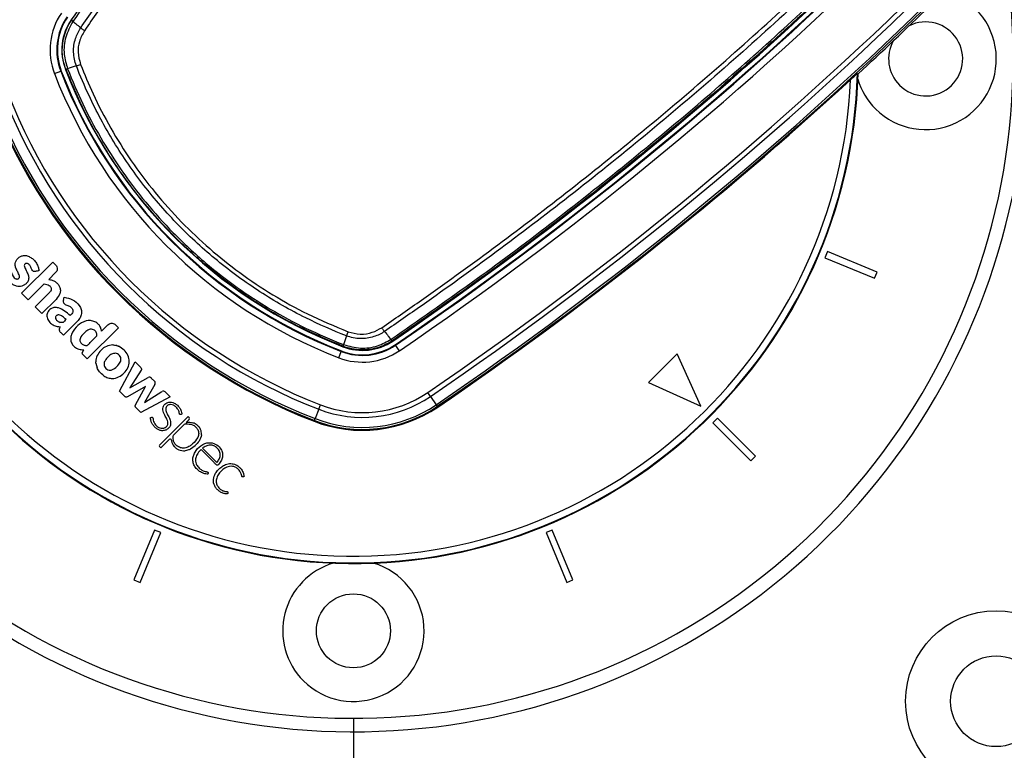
# Model space of a CAD drawing. Header units: millimetres. Extents: x 2575 to 18042, y 835 to 16320.
# Tile 51 of 64: x 3467 to 3759, y 9998 to 10216. Entities that reach past the tile are written whole.
import ezdxf

# ---------------------------------------------------------------- set-up
doc = ezdxf.new("R2010")
doc.units = ezdxf.units.MM
doc.header["$LTSCALE"] = 2
doc.layers.add('COMPONENT_GEOMETRY', color=7, linetype='Continuous')
doc.styles.add('SLDTEXTSTYLE0', font='TXT', dxfattribs={"width": 0.75})
doc.dimstyles.new('SLDDIMSTYLE0', dxfattribs={"dimtxt": 100, "dimasz": 6.604, "dimexe": 0, "dimexo": 0.0625, "dimgap": 25, "dimtad": 0, "dimtih": 1, "dimtoh": 1, "dimdec": 1, "dimrnd": 1e-09, "dimzin": 12, "dimdsep": 46, "dimtxsty": 'SLDTEXTSTYLE0', "dimsah": 1, "dimcen": 0.09, "dimadec": 0, "dimazin": 3, "dimtfac": 1, "dimtdec": 1, "dimtofl": 0, "dimtmove": 0, "dimatfit": 3, "dimfxl": 1, "dimfrac": 2, "dimtolj": 1, "dimtzin": 12, "dimarcsym": 0})
doc.dimstyles.new('SLDDIMSTYLE1', dxfattribs={"dimtxt": 100, "dimasz": 6.604, "dimexe": 0, "dimexo": 0.0625, "dimgap": 25, "dimtad": 0, "dimtih": 1, "dimtoh": 1, "dimdec": 0, "dimrnd": 1e-09, "dimzin": 12, "dimdsep": 46, "dimtxsty": 'SLDTEXTSTYLE0', "dimsah": 1, "dimcen": 0.09, "dimadec": 0, "dimazin": 3, "dimtfac": 1, "dimtdec": 0, "dimtofl": 0, "dimtmove": 0, "dimatfit": 3, "dimfxl": 1, "dimfrac": 2, "dimtolj": 1, "dimtzin": 12, "dimarcsym": 0})

# ---------------------------------------------------------------- blocks, each defined once
blk = doc.blocks.new('_D')
at = {"layer": 'COMPONENT_GEOMETRY', "color": 7}
for p, q in [((8879.1, 12946.13), (8879.1, 9303.37)), ((3565.77, 9825.27), (3565.77, 9303.37)), ((6022.37, 9453.75), (5991.9, 9453.75)), ((5991.9, 9453.75), (5991.9, 9295)), ((6422.51, 9453.75), (6452.97, 9453.75)), ((6452.97, 9453.75), (6452.97, 9295)), ((3565.77, 9309.72), (5945.64, 9309.72)), ((8879.1, 9309.72), (6499.23, 9309.72)), ((5991.9, 9295), (6022.37, 9295)), ((6452.97, 9295), (6422.51, 9295))]:
    blk.add_line(p, q, dxfattribs=at)
for points in [[(3565.77, 9309.72), (3572.37, 9308.7), (3572.37, 9310.73)], [(8879.1, 9309.72), (8872.5, 9310.73), (8872.5, 9308.7)]]:
    blk.add_solid(points, dxfattribs=at)
at = {"layer": 'COMPONENT_GEOMETRY', "color": 7, "char_height": 100, "attachment_point": 1, "style": 'SLDTEXTSTYLE0'}
for s, insert in [('8\'8.59"', (6022.37, 9423.9)), ('2656.7', (6019.24, 9274.28))]:
    blk.add_mtext(s, dxfattribs=dict(at, insert=insert))
blk = doc.blocks.new('_D_1')
at = {"layer": 'COMPONENT_GEOMETRY', "color": 7}
for p, q in [((8879.1, 12946.13), (8879.1, 8407.68)), ((3245.77, 10201.36), (3245.77, 8407.68)), ((5862.37, 8558.06), (5831.9, 8558.06)), ((5831.9, 8558.06), (5831.9, 8399.31)), ((6262.51, 8558.06), (6292.97, 8558.06)), ((6292.97, 8558.06), (6292.97, 8399.31)), ((3245.77, 8414.03), (5785.64, 8414.03)), ((8879.1, 8414.03), (6339.23, 8414.03)), ((5831.9, 8399.31), (5862.37, 8399.31)), ((6292.97, 8399.31), (6262.51, 8399.31))]:
    blk.add_line(p, q, dxfattribs=at)
for points in [[(3245.77, 8414.03), (3252.37, 8413.02), (3252.37, 8415.05)], [(8879.1, 8414.03), (8872.5, 8415.05), (8872.5, 8413.02)]]:
    blk.add_solid(points, dxfattribs=at)
at = {"layer": 'COMPONENT_GEOMETRY', "color": 7, "char_height": 100, "attachment_point": 1, "style": 'SLDTEXTSTYLE0'}
for s, insert in [('9\'2.89"', (5862.37, 8528.22)), ('2817', (5914.66, 8378.6))]:
    blk.add_mtext(s, dxfattribs=dict(at, insert=insert))

msp = doc.modelspace()

# ---------------------------------------------------------------- linework, layer by layer
at = {"color": 7, "linetype": 'Continuous', "lineweight": 25}
for p, q in [((3482.05, 10215.49), (3481.93, 10215.58)), ((3482.04, 10215.48), (3482.05, 10215.49)), ((3482.45, 10215.07), (3482.44, 10215.07)), ((3476.96, 10199.53), (3478.83, 10200.25)), ((3478.99, 10200.32), (3478.83, 10200.25)), ((3480.35, 10200.84), (3480.23, 10200.79)), ((3480.36, 10200.83), (3480.35, 10200.84)), ((3480.85, 10200.99), (3480.85, 10200.97)), ((3480.85, 10200.97), (3480.85, 10200.97)), ((3715.7, 10199.47), (3715.53, 10199.55)), ((3706.58, 10146.66), (3705.82, 10144.81)), ((3705.82, 10144.81), (3720.6, 10138.69)), ((3721.36, 10140.53), (3706.58, 10146.66)), ((3467.18, 10134.25), (3476.47, 10143.54)), ((3476.47, 10143.54), (3477.32, 10142.69)), ((3477.32, 10140.4), (3475.26, 10138.35)), ((3720.6, 10138.69), (3721.36, 10140.53)), ((3473.94, 10137.02), (3469.18, 10132.26)), ((3469.18, 10132.26), (3467.18, 10134.25)), ((3471.24, 10130.2), (3475.48, 10134.44)), ((3477.47, 10132.44), (3473.23, 10128.2)), ((3479.6, 10132.08), (3479.86, 10133.07)), ((3473.23, 10128.2), (3471.24, 10130.2)), ((3483.82, 10125.96), (3479.65, 10121.79)), ((3495.99, 10124.01), (3486.71, 10114.73)), ((3492.86, 10124.87), (3490.97, 10122.98)), ((3495.14, 10124.87), (3495.99, 10124.01)), ((3495.52, 10118.68), (3495.26, 10118.76)), ((3562.71, 10118.48), (3562.66, 10118.36)), ((3562.71, 10118.48), (3562.7, 10118.49)), ((3562.84, 10118.98), (3562.84, 10118.98)), ((3562.84, 10118.98), (3562.86, 10118.98)), ((3576.94, 10120.57), (3576.94, 10120.58)), ((3577.36, 10120.18), (3577.35, 10120.17)), ((3577.36, 10120.18), (3577.45, 10120.06)), ((3578.19, 10118.96), (3578.29, 10118.82)), ((3579.42, 10117.16), (3578.29, 10118.82)), ((3485.32, 10116.79), (3485.67, 10117.45)), ((3486.71, 10114.73), (3485.47, 10115.96)), ((3561.4, 10115.09), (3562.12, 10116.96)), ((3562.18, 10117.12), (3562.12, 10116.96)), ((3661.94, 10116.22), (3653.45, 10107.73)), ((3669.01, 10100.66), (3661.94, 10116.22)), ((3489.25, 10113.51), (3489.62, 10112.09)), ((3496.33, 10105.1), (3500.93, 10113.85)), ((3500.93, 10113.85), (3502.53, 10112.26)), ((3502.73, 10111.35), (3499.37, 10106.13)), ((3499.37, 10106.13), (3504.83, 10109.18)), ((3505.74, 10109.05), (3506.7, 10108.1)), ((3504.04, 10106.49), (3498.63, 10103.47)), ((3501, 10101.1), (3504.04, 10106.49)), ((3506.82, 10107.17), (3503.71, 10101.77)), ((3653.45, 10107.73), (3669.01, 10100.66)), ((3497.87, 10103.56), (3496.33, 10105.1)), ((3511.35, 10103.43), (3502.65, 10098.78)), ((3503.71, 10101.77), (3508.91, 10105.03)), ((3509.86, 10104.92), (3511.35, 10103.43)), ((3588.67, 10103.6), (3587.87, 10104.76)), ((3588.67, 10103.6), (3590.36, 10101.12)), ((3502.65, 10098.78), (3501.03, 10100.41)), ((3555.48, 10099.78), (3555.99, 10101.09)), ((3590.36, 10101.12), (3590.69, 10100.63)), ((3590.69, 10100.63), (3590.82, 10100.43)), ((3516.66, 10097.59), (3508.19, 10089.12)), ((3516.66, 10097.59), (3516.95, 10097.3)), ((3555.48, 10099.78), (3554.39, 10096.98)), ((3515.47, 10095.21), (3512.28, 10092.02)), ((3516.11, 10095.85), (3516.09, 10095.84)), ((3516.95, 10096.69), (3516.11, 10095.85)), ((3554.18, 10096.43), (3554.09, 10096.2)), ((3554.18, 10096.43), (3554.39, 10096.98)), ((3673.96, 10097.13), (3672.54, 10095.71)), ((3672.54, 10095.71), (3683.86, 10084.4)), ((3685.27, 10085.81), (3673.96, 10097.13)), ((3508.19, 10088.71), (3508.58, 10088.32)), ((3511.07, 10090.81), (3508.58, 10088.32)), ((3517.4, 10087.96), (3518.81, 10089.02)), ((3520.93, 10088.2), (3525.18, 10083.96)), ((3683.86, 10084.4), (3685.27, 10085.81)), ((3506.68, 10063.85), (3500.56, 10049.07)), ((3502.4, 10048.31), (3508.53, 10063.09)), ((3508.53, 10063.09), (3506.68, 10063.85)), ((3624.86, 10063.85), (3623.01, 10063.09)), ((3623.01, 10063.09), (3629.14, 10048.31)), ((3630.99, 10049.07), (3624.86, 10063.85)), ((3500.56, 10049.07), (3502.4, 10048.31)), ((3629.14, 10048.31), (3630.99, 10049.07))]:
    msp.add_line(p, q, dxfattribs=at)
at = {"color": 7, "linetype": 'Continuous', "lineweight": 25, "flags": 128}
for points in [[(3483.47, 10201.85), (3482.54, 10201.54), (3481.35, 10201.14), (3480.85, 10200.97)], [(3563.72, 10121.6), (3563.62, 10121.3), (3563.03, 10119.53), (3562.84, 10118.98)], [(3574.09, 10118.31), (3575.79, 10119.07), (3577.45, 10120.06)]]:
    msp.add_lwpolyline(points, dxfattribs=at)
at = {"color": 7, "linetype": 'Continuous', "lineweight": 25}
for centre, radius in [((3565.77, 10033.9), 11), ((3756.69, 10012.98), 26.88), ((3756.69, 10012.98), 13.5)]:
    msp.add_circle(centre, radius, dxfattribs=at)
for centre, radius, start, end in [((3565.77, 10203.9), 320, 56.5677, 225), ((3565.77, 10203.9), 317, 57.3009, 225), ((3565.77, 10203.9), 200, 65.6403, 24.3597), ((3565.77, 10203.9), 196, 66.0814, 23.9186), ((3565.77, 10203.9), 320, 225, 33.424), ((3565.77, 10203.9), 317, 225, 32.6991), ((3565.77, 10203.9), 150, 91.6933, 358.3067), ((3565.77, 10203.9), 149.82, 91.6649, 358.3351), ((3565.77, 10203.9), 147.82, 92.3895, 357.6105), ((2982.16, 10993.49), 1057, 304.27645, 314.28092), ((2982.16, 10993.49), 1058.32, 304.27645, 314.28092), ((2982.16, 10993.49), 1058.5, 304.27645, 314.28092), ((2982.16, 10993.49), 1060.5, 304.27645, 314.28092), ((2982.16, 10993.49), 1075.5, 304.27645, 314.28092), ((3735.77, 10203.9), 21, 225, 75.6259), ((2982.16, 10993.49), 1076.92, 304.27645, 314.28092), ((2982.16, 10993.49), 1079.92, 304.27645, 314.28092), ((3495.15, 10206.56), 19.5, 145.7235, 201.1432), ((2982.16, 10993.49), 1080.5, 304.27645, 314.28092), ((2982.16, 10993.49), 1081, 312.733, 314.28092), ((3495.15, 10206.56), 17.5, 145.7235, 201.1432), ((3495.15, 10206.56), 17.33, 145.7235, 201.1432), ((3495.15, 10206.56), 16, 145.7235, 201.1432), ((3483.03, 10216.03), 1.12, 208.5371, 238.4563), ((3735.77, 10203.9), 11, 225, 116.4897), ((3735.77, 10203.9), 11, 150.8395, 225), ((3614.65, 10252.78), 145.63, 201.1432, 248.8568), ((3614.65, 10252.78), 145.45, 201.1432, 248.8568), ((3614.65, 10252.78), 144.13, 201.1432, 248.8568), ((3479.83, 10203.47), 2.68, 281.2906, 292.3365), ((3472.15, 10234.96), 34.99, 288.874, 291.0208), ((3614.65, 10252.78), 147.63, 201.1432, 248.8568), ((2982.16, 10993.49), 1080.75, 304.27645, 312.58356), ((3735.77, 10203.9), 21, 196.6399, 225), ((3614.65, 10252.78), 162.63, 201.1432, 248.8568), ((3614.65, 10252.78), 167.88, 201.1432, 248.8568), ((3614.65, 10252.78), 167.63, 201.1432, 248.8568), ((3614.65, 10252.78), 167.05, 201.1432, 248.8568), ((3614.65, 10252.78), 164.05, 201.1432, 248.8568), ((3596.83, 10110.28), 34.98, 158.9831, 161.1303), ((3568.43, 10133.28), 17.5, 248.8568, 304.2765), ((3568.43, 10133.28), 17.33, 248.8568, 304.2765), ((3568.43, 10133.28), 16, 248.8568, 304.2765), ((3565.34, 10117.96), 2.68, 157.6635, 168.7097), ((3577.9, 10121.16), 1.12, 211.5437, 241.4629), ((3568.43, 10133.28), 19.5, 248.8568, 304.2765), ((3505.2, 10108.51), 0.769, 45, 119.215), ((3506.16, 10107.55), 0.766, 330.0361, 45), ((3509.32, 10104.38), 0.767, 45, 122.0348), ((3568.43, 10133.28), 35.92, 248.8568, 304.2765), ((3568.43, 10133.28), 34.51, 248.8568, 304.2765), ((3568.43, 10133.28), 39.76, 248.8568, 304.2765), ((3568.43, 10133.28), 39.51, 248.8568, 304.2765), ((3568.43, 10133.28), 38.92, 248.8568, 304.2765), ((3516.65, 10097), 0.431, 315, 45), ((3515.94, 10094.74), 0.662, 97.0879, 135), ((3508.39, 10088.92), 0.288, 135, 225), ((3511.34, 10090.55), 0.374, 9.0556, 135), ((3565.77, 10033.9), 21, 106.6399, 225), ((3565.77, 10033.9), 21, 225, 73.3601)]:
    msp.add_arc(centre, radius, start, end, dxfattribs=at)
for points, knots in [([(3482.05, 10215.49), (3487.59, 10223.46), (3498.68, 10239.4), (3516.13, 10262.73), (3534.16, 10285.6), (3552.4, 10307.46), (3570.8, 10328.37), (3586.2, 10345.03), (3595.66, 10354.81), (3598.82, 10358.07)], [0, 0, 0, 0, 0.158217, 0.316434, 0.474012, 0.63159, 0.77897, 0.926349, 1, 1, 1, 1]), ([(3599.25, 10357.69), (3596.09, 10354.43), (3586.63, 10344.64), (3571.22, 10327.97), (3552.81, 10307.06), (3534.57, 10285.2), (3516.54, 10262.32), (3499.08, 10238.99), (3487.99, 10223.05), (3482.45, 10215.07)], [0, 0, 0, 0, 0.073652, 0.221033, 0.368414, 0.525992, 0.68357, 0.841785, 1, 1, 1, 1]), ([(3484.76, 10213.14), (3487.32, 10216.86), (3495.02, 10228.02), (3508.29, 10246.35), (3525.13, 10268.47), (3542.95, 10290.63), (3561.8, 10312.8), (3581.25, 10334.52), (3594.73, 10348.57), (3601.47, 10355.59)], [0, 0, 0, 0, 0.0737204, 0.221176, 0.3687607, 0.5261662, 0.6837316, 0.8417841, 1, 1, 1, 1]), ([(3602.49, 10354.6), (3595.77, 10347.59), (3582.31, 10333.57), (3562.88, 10311.87), (3544.04, 10289.72), (3526.24, 10267.58), (3509.41, 10245.49), (3496.15, 10227.17), (3488.45, 10216.02), (3485.88, 10212.31)], [0, 0, 0, 0, 0.158052, 0.316267, 0.473672, 0.631237, 0.778693, 0.926279, 1, 1, 1, 1]), ([(3574.18, 10124.01), (3577.89, 10126.58), (3589.04, 10134.27), (3607.35, 10147.53), (3629.44, 10164.35), (3651.58, 10182.16), (3673.72, 10201), (3695.43, 10220.43), (3709.46, 10233.89), (3716.47, 10240.62)], [0, 0, 0, 0, 0.073721, 0.221177, 0.368762, 0.526168, 0.683732, 0.841785, 1, 1, 1, 1]), ([(3717.46, 10239.6), (3710.44, 10232.86), (3696.4, 10219.39), (3674.67, 10199.94), (3652.5, 10181.08), (3630.34, 10163.26), (3608.23, 10146.43), (3589.89, 10133.16), (3578.73, 10125.45), (3575.01, 10122.89)], [0, 0, 0, 0, 0.158134, 0.316268, 0.473754, 0.631239, 0.778759, 0.92628, 1, 1, 1, 1]), ([(3576.94, 10120.58), (3584.92, 10126.12), (3600.86, 10137.21), (3624.19, 10154.67), (3647.06, 10172.7), (3668.93, 10190.94), (3689.84, 10209.35), (3706.51, 10224.76), (3716.29, 10234.22), (3719.56, 10237.38)], [0, 0, 0, 0, 0.158215, 0.31643, 0.474008, 0.631586, 0.778967, 0.926348, 1, 1, 1, 1]), ([(3719.94, 10236.95), (3716.68, 10233.8), (3706.9, 10224.33), (3690.24, 10208.93), (3669.33, 10190.53), (3647.47, 10172.29), (3624.6, 10154.26), (3601.27, 10136.81), (3585.33, 10125.72), (3577.36, 10120.18)], [0, 0, 0, 0, 0.073651, 0.22103, 0.36841, 0.525988, 0.683566, 0.841783, 1, 1, 1, 1]), ([(3480.35, 10200.84), (3480.11, 10201.56), (3479.62, 10203.01), (3479.27, 10205.4), (3479.27, 10207.97), (3479.74, 10210.6), (3480.63, 10213.17), (3481.57, 10214.71), (3482.04, 10215.48)], [0, 0, 0, 0, 0.1478184, 0.2987744, 0.4711126, 0.6484725, 0.8216941, 1, 1, 1, 1]), ([(3482.44, 10215.07), (3481.62, 10213.55), (3479.99, 10210.52), (3479.55, 10205.47), (3480.44, 10202.4), (3480.85, 10200.99)], [0, 0, 0, 0, 0.350443, 0.700656, 1, 1, 1, 1]), ([(3482.44, 10215.07), (3482.38, 10215.12), (3482.25, 10215.23), (3482.13, 10215.35), (3482.05, 10215.44), (3482.05, 10215.47), (3482.04, 10215.48)], [0, 0, 0, 0, 0.25, 0.5, 0.75, 1, 1, 1, 1]), ([(3484.76, 10213.14), (3484.3, 10213.52), (3483.53, 10214.16), (3482.76, 10214.8), (3482.44, 10215.07)], [0, 0, 0, 0, 0.586932, 1, 1, 1, 1]), ([(3483.47, 10201.85), (3483.47, 10201.85), (3482.97, 10203.15), (3482.41, 10205.91), (3482.98, 10209.86), (3484.1, 10212.17), (3484.76, 10213.14), (3484.76, 10213.14)], [0, 0, 0, 0, 0.000012, 0.354377, 0.701124, 0.999994, 1, 1, 1, 1]), ([(3485.88, 10212.31), (3485.3, 10211.24), (3484.21, 10209.26), (3483.78, 10205.71), (3484.38, 10203.5), (3484.7, 10202.3)], [0, 0, 0, 0, 0.349098, 0.645457, 1, 1, 1, 1]), ([(3480.85, 10200.97), (3480.72, 10200.93), (3480.48, 10200.85), (3480.37, 10200.83), (3480.36, 10200.83), (3480.36, 10200.83)], [0, 0, 0, 0, 0.499354, 0.896725, 1, 1, 1, 1]), ([(3562.7, 10118.49), (3557.8, 10120.57), (3547.97, 10124.74), (3534.23, 10133), (3522.14, 10142.08), (3511.99, 10151.52), (3502.83, 10161.66), (3494.29, 10173.26), (3486.38, 10186.59), (3482.36, 10196.09), (3480.36, 10200.83)], [0, 0, 0, 0, 0.133261, 0.266939, 0.400198, 0.51123, 0.613098, 0.741938, 0.871158, 1, 1, 1, 1]), ([(3480.85, 10200.97), (3482.3, 10197.46), (3485.2, 10190.44), (3490.64, 10180.3), (3496.88, 10170.51), (3504.06, 10161.07), (3512.35, 10151.87), (3521.45, 10143.42), (3531.14, 10135.88), (3541.11, 10129.38), (3551.65, 10123.62), (3559.11, 10120.53), (3562.84, 10118.98)], [0, 0, 0, 0, 0.095459, 0.190919, 0.288927, 0.386935, 0.488768, 0.599762, 0.698408, 0.797055, 0.898527, 1, 1, 1, 1]), ([(3563.72, 10121.6), (3563.72, 10121.6), (3559.6, 10123.19), (3550.78, 10127.07), (3537.85, 10134.46), (3525.18, 10143.71), (3513.6, 10154.3), (3503.31, 10166.15), (3494.39, 10179.06), (3487.91, 10191.11), (3484.62, 10198.86), (3483.47, 10201.85), (3483.47, 10201.85)], [0, 0, 0, 0, 0.000001, 0.113448, 0.247337, 0.381653, 0.515539, 0.649431, 0.783752, 0.917647, 0.999999, 1, 1, 1, 1]), ([(3484.7, 10202.3), (3485.9, 10199.36), (3488.54, 10192.88), (3493.56, 10183.28), (3499.71, 10173.46), (3506.74, 10164.1), (3514.54, 10155.38), (3522.97, 10147.42), (3532.02, 10140.18), (3541.75, 10133.69), (3552.46, 10127.7), (3560.13, 10124.51), (3564.17, 10122.83)], [0, 0, 0, 0, 0.082336, 0.181425, 0.280513, 0.382489, 0.484465, 0.583547, 0.682629, 0.784603, 0.886577, 1, 1, 1, 1]), ([(3713.47, 10197.74), (3713.78, 10198.03), (3714.31, 10198.51), (3714.94, 10199.07), (3715.31, 10199.39), (3715.49, 10199.53), (3715.52, 10199.54), (3715.53, 10199.55)], [0, 0, 0, 0, 0.345765, 0.58088, 0.758752, 0.902501, 1, 1, 1, 1]), ([(3463.74, 10141.12), (3463.86, 10141.02), (3464.09, 10140.83), (3464.24, 10140.3), (3464.42, 10139.71), (3464.77, 10139.1), (3465.19, 10138.71), (3465.56, 10138.52), (3465.82, 10138.47), (3466.04, 10138.49), (3466.24, 10138.56), (3466.42, 10138.7), (3466.54, 10138.89), (3466.6, 10139.15), (3466.55, 10139.45), (3466.34, 10140.04), (3465.99, 10140.68), (3465.63, 10141.4), (3465.33, 10142.12), (3465.25, 10143.01), (3465.53, 10143.91), (3466.01, 10144.6), (3466.67, 10145.14), (3467.57, 10145.5), (3468.64, 10145.5), (3469.73, 10145.07), (3470.66, 10144.38), (3471.47, 10143.48), (3471.98, 10142.58), (3472.19, 10141.9), (3472.26, 10141.56), (3472.29, 10141.33), (3472.32, 10141.15), (3472.32, 10141.03), (3472.32, 10140.98), (3472.31, 10140.96), (3472.3, 10140.95), (3472.3, 10140.95), (3472.28, 10140.94), (3472.25, 10140.93), (3472.21, 10140.93), (3472.17, 10140.92), (3472.15, 10140.92), (3472.14, 10140.92), (3472.14, 10140.92), (3472.14, 10140.92), (3472.14, 10140.92), (3472.14, 10140.92), (3472.14, 10140.92), (3472.14, 10140.92), (3471.93, 10140.87), (3471.6, 10140.8), (3471.28, 10140.73), (3471.16, 10140.7)], [0, 0, 0, 0, 0.021417, 0.042498, 0.077987, 0.110867, 0.143353, 0.159573, 0.170162, 0.180525, 0.190826, 0.201476, 0.212535, 0.223128, 0.239347, 0.255952, 0.314059, 0.343371, 0.372846, 0.427443, 0.46738, 0.507386, 0.547856, 0.589422, 0.644348, 0.699381, 0.755554, 0.810452, 0.874335, 0.902475, 0.913539, 0.924622, 0.9357, 0.940706, 0.942343, 0.942869, 0.943336, 0.943782, 0.944363, 0.945513, 0.947963, 0.950291, 0.951078, 0.951352, 0.951457, 0.9515, 0.951519, 0.951527, 0.95153, 0.951532, 0.951533, 0.982273, 1, 1, 1, 1]), ([(3471.16, 10140.7), (3471.08, 10140.69), (3470.92, 10140.67), (3470.71, 10140.74), (3470.53, 10140.88), (3470.24, 10141.26), (3470.05, 10141.97), (3469.61, 10142.62), (3469.16, 10142.98), (3468.85, 10143.13), (3468.53, 10143.14), (3468.27, 10143.02), (3468.06, 10142.81), (3467.95, 10142.41), (3468.1, 10141.87), (3468.48, 10141.18), (3468.95, 10140.29), (3469.27, 10139.44), (3469.32, 10138.71), (3469.26, 10138.21), (3469.03, 10137.67), (3468.63, 10137.14), (3468.05, 10136.68), (3467.32, 10136.35), (3466.52, 10136.2), (3465.61, 10136.32), (3464.66, 10136.73), (3463.76, 10137.41), (3463.04, 10138.22), (3462.44, 10139.17), (3462.07, 10140.01), (3462, 10140.63), (3461.95, 10140.82), (3461.96, 10140.88), (3461.97, 10140.9), (3461.99, 10140.92), (3462.03, 10140.95), (3462.12, 10140.98), (3462.27, 10141.01), (3462.5, 10141.04), (3462.84, 10141.12), (3463.27, 10141.25), (3463.58, 10141.16), (3463.74, 10141.12)], [0, 0, 0, 0, 0.011232, 0.021027, 0.030771, 0.041185, 0.086899, 0.130076, 0.148188, 0.165146, 0.177277, 0.190131, 0.203885, 0.216548, 0.246148, 0.277538, 0.326313, 0.385862, 0.400693, 0.426996, 0.454023, 0.481187, 0.517987, 0.555064, 0.591537, 0.628693, 0.67989, 0.732012, 0.784237, 0.827478, 0.888451, 0.90755, 0.914117, 0.915019, 0.915944, 0.916985, 0.918229, 0.923434, 0.929635, 0.939467, 0.956213, 0.977297, 1, 1, 1, 1]), ([(3477.32, 10142.69), (3477.47, 10142.5), (3477.76, 10142.12), (3477.82, 10141.44), (3477.68, 10140.84), (3477.44, 10140.55), (3477.32, 10140.4)], [0, 0, 0, 0, 0.283705, 0.557917, 0.775026, 1, 1, 1, 1]), ([(3475.26, 10138.35), (3475.61, 10138.31), (3476.29, 10138.23), (3477.21, 10137.74), (3477.98, 10137.06), (3478.55, 10136.19), (3478.77, 10135.17), (3478.58, 10133.79), (3477.91, 10132.98), (3477.47, 10132.44)], [0, 0, 0, 0, 0.125361, 0.250199, 0.375861, 0.501046, 0.626299, 0.751147, 1, 1, 1, 1]), ([(3473.94, 10137.02), (3474.21, 10136.99), (3474.71, 10136.94), (3475.32, 10136.65), (3475.74, 10136.28), (3475.97, 10135.9), (3476.03, 10135.49), (3475.97, 10135.1), (3475.75, 10134.74), (3475.56, 10134.54), (3475.48, 10134.44)], [0, 0, 0, 0, 0.20075, 0.371353, 0.491267, 0.615204, 0.694596, 0.793687, 0.904539, 1, 1, 1, 1]), ([(3479.86, 10133.07), (3480.72, 10132.9), (3482.45, 10132.55), (3484.19, 10131.05), (3484.97, 10129.48), (3485.06, 10128.18), (3484.66, 10126.93), (3484.1, 10126.28), (3483.82, 10125.96)], [0, 0, 0, 0, 0.2513706, 0.5065545, 0.6303127, 0.7534146, 0.8768054, 1, 1, 1, 1]), ([(3481.6, 10127.63), (3481.08, 10128.09), (3480.03, 10129), (3478.48, 10129.87), (3477.08, 10130.1), (3476.03, 10129.83), (3475.22, 10129.12), (3474.77, 10128.28), (3474.67, 10127.45), (3474.9, 10126.53), (3475.51, 10125.56), (3476.56, 10124.77), (3477.65, 10124.38), (3478.37, 10124.31), (3478.69, 10124.28)], [0, 0, 0, 0, 0.143245, 0.2863, 0.358562, 0.42973, 0.501653, 0.57333, 0.62118, 0.668883, 0.765222, 0.851094, 0.934425, 1, 1, 1, 1]), ([(3479.6, 10132.08), (3479.58, 10131.99), (3479.54, 10131.82), (3479.59, 10131.54), (3479.71, 10131.29), (3480.07, 10130.88), (3480.91, 10130.69), (3481.72, 10130.27), (3482.25, 10129.76), (3482.48, 10129.29), (3482.47, 10128.8), (3482.23, 10128.21), (3481.86, 10127.86), (3481.6, 10127.63)], [0, 0, 0, 0, 0.043693, 0.087035, 0.130805, 0.173871, 0.347703, 0.520641, 0.609431, 0.697904, 0.762047, 0.837472, 1, 1, 1, 1]), ([(3480.42, 10126.45), (3480.07, 10126.78), (3479.57, 10127.24), (3478.83, 10127.66), (3478.37, 10127.82), (3477.98, 10127.81), (3477.7, 10127.7), (3477.47, 10127.51), (3477.3, 10127.27), (3477.23, 10126.99), (3477.31, 10126.63), (3477.61, 10126.23), (3478.07, 10125.82), (3478.49, 10125.67), (3478.69, 10125.6)], [0, 0, 0, 0, 0.235346, 0.328382, 0.417623, 0.466597, 0.514368, 0.562572, 0.611927, 0.656748, 0.699407, 0.787981, 0.894127, 1, 1, 1, 1]), ([(3478.69, 10124.28), (3478.62, 10124.14), (3478.47, 10123.83), (3478.33, 10123.39), (3478.48, 10122.99), (3478.71, 10122.71), (3479.12, 10122.31), (3479.43, 10122), (3479.65, 10121.79)], [0, 0, 0, 0, 0.153808, 0.342505, 0.433346, 0.55862, 0.702766, 1, 1, 1, 1]), ([(3480.42, 10126.45), (3480.25, 10126.29), (3479.95, 10126), (3479.65, 10125.57), (3479.33, 10125.5), (3479.05, 10125.53), (3478.84, 10125.57), (3478.69, 10125.6)], [0, 0, 0, 0, 0.336352, 0.602343, 0.685151, 0.78957, 1, 1, 1, 1]), ([(3490.97, 10122.98), (3490.9, 10123.33), (3490.77, 10123.99), (3490.25, 10124.84), (3489.45, 10125.58), (3488.35, 10126.07), (3486.51, 10126.25), (3484.29, 10125.22), (3482.7, 10123.45), (3481.84, 10121.76), (3481.73, 10120.39), (3482.11, 10119.17), (3482.97, 10118.19), (3484.2, 10117.51), (3485.18, 10117.47), (3485.67, 10117.45)], [0, 0, 0, 0, 0.055258, 0.105084, 0.152353, 0.221467, 0.289225, 0.434772, 0.581097, 0.654681, 0.726143, 0.788399, 0.848465, 0.92497, 1, 1, 1, 1]), ([(3489.6, 10121.61), (3489.59, 10121.79), (3489.58, 10122.15), (3489.38, 10122.66), (3489.06, 10123.09), (3488.58, 10123.46), (3487.93, 10123.63), (3486.95, 10123.4), (3485.87, 10122.6), (3485.01, 10121.64), (3484.52, 10120.76), (3484.51, 10120.35), (3484.5, 10120.14)], [0, 0, 0, 0, 0.067035, 0.13386, 0.200695, 0.268057, 0.355259, 0.441722, 0.633831, 0.8463, 0.924415, 1, 1, 1, 1]), ([(3492.86, 10124.87), (3493.05, 10125.02), (3493.43, 10125.31), (3494.1, 10125.37), (3494.7, 10125.23), (3494.99, 10124.99), (3495.14, 10124.87)], [0, 0, 0, 0, 0.283705, 0.557917, 0.775026, 1, 1, 1, 1]), ([(3564.17, 10122.83), (3565.37, 10122.51), (3567.75, 10121.86), (3571.32, 10122.4), (3573.27, 10123.5), (3574.18, 10124.01)], [0, 0, 0, 0, 0.35548, 0.702201, 1, 1, 1, 1]), ([(3575.01, 10122.89), (3574.95, 10122.96), (3574.83, 10123.11), (3574.62, 10123.39), (3574.4, 10123.69), (3574.25, 10123.91), (3574.18, 10124.01)], [0, 0, 0, 0, 0.25, 0.5, 0.75, 1, 1, 1, 1]), ([(3484.5, 10120.14), (3484.54, 10119.98), (3484.63, 10119.66), (3484.97, 10119.29), (3485.37, 10119), (3485.81, 10118.82), (3486.23, 10118.74), (3486.7, 10118.7), (3487.12, 10119.13), (3488.07, 10120.08), (3488.92, 10120.93), (3489.6, 10121.61)], [0, 0, 0, 0, 0.069768, 0.142093, 0.215677, 0.285558, 0.344021, 0.404727, 0.476993, 0.588013, 1, 1, 1, 1]), ([(3575.01, 10122.89), (3575.01, 10122.89), (3574.05, 10122.23), (3571.74, 10121.11), (3567.79, 10120.54), (3565.02, 10121.1), (3563.72, 10121.6), (3563.72, 10121.6)], [0, 0, 0, 0, 0.000006, 0.297986, 0.644686, 0.99999, 1, 1, 1, 1]), ([(3575.01, 10122.89), (3575.39, 10122.43), (3576.03, 10121.66), (3576.67, 10120.89), (3576.94, 10120.57)], [0, 0, 0, 0, 0.586948, 1, 1, 1, 1]), ([(3494.26, 10118.89), (3493.62, 10118.8), (3492.33, 10118.61), (3490.73, 10117.39), (3489.57, 10115.81), (3489.23, 10114.5), (3489.23, 10113.86), (3489.23, 10113.86)], [0, 0, 0, 0, 0.244687, 0.498213, 0.752677, 0.998238, 1, 1, 1, 1]), ([(3491.65, 10109.72), (3492.05, 10109.5), (3492.83, 10109.07), (3494.37, 10108.82), (3496.1, 10109.26), (3497.69, 10110.43), (3498.86, 10112.03), (3499.35, 10113.96), (3498.87, 10115.86), (3497.71, 10117.46), (3496.59, 10118.14), (3496.02, 10118.49)], [0, 0, 0, 0, 0.083124, 0.164855, 0.282005, 0.403609, 0.525316, 0.642843, 0.759976, 0.877271, 1, 1, 1, 1]), ([(3494.26, 10118.89), (3494.45, 10118.88), (3494.79, 10118.86), (3495.11, 10118.79), (3495.26, 10118.76)], [0, 0, 0, 0, 0.558378, 1, 1, 1, 1]), ([(3495.52, 10118.68), (3495.61, 10118.65), (3495.78, 10118.59), (3495.95, 10118.52), (3496.02, 10118.49)], [0, 0, 0, 0, 0.555953, 1, 1, 1, 1]), ([(3562.84, 10118.98), (3562.8, 10118.85), (3562.72, 10118.61), (3562.69, 10118.5), (3562.7, 10118.49), (3562.7, 10118.49)], [0, 0, 0, 0, 0.499344, 0.896947, 1, 1, 1, 1]), ([(3577.35, 10120.17), (3577.35, 10120.17), (3576.71, 10119.74), (3575.36, 10118.96), (3573.11, 10118.06), (3570.6, 10117.49), (3567.95, 10117.36), (3565.26, 10117.64), (3563.57, 10118.2), (3562.71, 10118.48)], [0, 0, 0, 0, 0.001839, 0.151191, 0.303756, 0.475345, 0.651881, 0.823457, 1, 1, 1, 1]), ([(3562.86, 10118.98), (3564.52, 10118.52), (3567.83, 10117.61), (3572.84, 10118.3), (3575.64, 10119.85), (3576.94, 10120.57)], [0, 0, 0, 0, 0.348471, 0.697151, 1, 1, 1, 1]), ([(3577.35, 10120.17), (3577.32, 10120.19), (3577.28, 10120.2), (3577.18, 10120.3), (3577.1, 10120.38), (3577.01, 10120.49), (3576.94, 10120.57)], [0, 0, 0, 0, 0.4990148, 0.5564186, 0.6591898, 1, 1, 1, 1]), ([(3485.47, 10115.96), (3485.41, 10116.03), (3485.3, 10116.16), (3485.23, 10116.39), (3485.24, 10116.6), (3485.29, 10116.72), (3485.32, 10116.79)], [0, 0, 0, 0, 0.299404, 0.563236, 0.771193, 1, 1, 1, 1]), ([(3495.05, 10116.43), (3494.67, 10116.37), (3493.88, 10116.25), (3492.89, 10115.34), (3492.13, 10114.51), (3491.72, 10113.66), (3491.64, 10113.03), (3491.84, 10112.41), (3492.12, 10112.09), (3492.26, 10111.93)], [0, 0, 0, 0, 0.177978, 0.367099, 0.611568, 0.706367, 0.804228, 0.900756, 1, 1, 1, 1]), ([(3492.26, 10111.93), (3492.44, 10111.77), (3492.81, 10111.46), (3493.47, 10111.33), (3494, 10111.45), (3494.42, 10111.65), (3495.18, 10112.15), (3495.94, 10112.83), (3496.53, 10113.74), (3496.77, 10114.42), (3496.7, 10115.15), (3496.32, 10115.77), (3495.76, 10116.27), (3495.29, 10116.38), (3495.05, 10116.43)], [0, 0, 0, 0, 0.081417, 0.162242, 0.213218, 0.264533, 0.315638, 0.520136, 0.601386, 0.678843, 0.757651, 0.838975, 0.920888, 1, 1, 1, 1]), ([(3489.25, 10113.51), (3489.24, 10113.57), (3489.23, 10113.69), (3489.23, 10113.81), (3489.23, 10113.86)], [0, 0, 0, 0, 0.559588, 1, 1, 1, 1]), ([(3491.65, 10109.72), (3491.18, 10110.09), (3490.34, 10110.74), (3489.84, 10111.68), (3489.62, 10112.09)], [0, 0, 0, 0, 0.563645, 1, 1, 1, 1]), ([(3502.53, 10112.26), (3502.6, 10112.18), (3502.72, 10112.03), (3502.81, 10111.75), (3502.79, 10111.55), (3502.77, 10111.42), (3502.74, 10111.38), (3502.73, 10111.35)], [0, 0, 0, 0, 0.317778, 0.593537, 0.841538, 0.928541, 1, 1, 1, 1]), ([(3498.63, 10103.47), (3498.56, 10103.43), (3498.42, 10103.37), (3498.2, 10103.37), (3498.01, 10103.44), (3497.92, 10103.52), (3497.87, 10103.56)], [0, 0, 0, 0, 0.3020096, 0.5644072, 0.77093, 1, 1, 1, 1]), ([(3501, 10101.1), (3500.97, 10101.03), (3500.9, 10100.91), (3500.87, 10100.71), (3500.92, 10100.54), (3500.99, 10100.45), (3501.03, 10100.41)], [0, 0, 0, 0, 0.300096, 0.558347, 0.763087, 1, 1, 1, 1]), ([(3510.05, 10093.58), (3509.73, 10093.49), (3509.12, 10093.31), (3508.15, 10093.5), (3507.3, 10093.95), (3506.57, 10094.6), (3506, 10095.39), (3505.69, 10096.1), (3505.56, 10096.65), (3505.52, 10096.95), (3505.49, 10097.15), (3505.48, 10097.24), (3505.49, 10097.28), (3505.49, 10097.3), (3505.5, 10097.3), (3505.52, 10097.31), (3505.6, 10097.32), (3505.77, 10097.36), (3505.96, 10097.41), (3506.11, 10097.33), (3506.16, 10097.26), (3506.21, 10097.16), (3506.23, 10097.06), (3506.24, 10096.98), (3506.24, 10096.95), (3506.24, 10096.93), (3506.24, 10096.92), (3506.24, 10096.92), (3506.24, 10096.92), (3506.24, 10096.92), (3506.24, 10096.92), (3506.24, 10096.92), (3506.31, 10096.4), (3506.68, 10095.37), (3507.67, 10094.41), (3508.68, 10094.07), (3509.48, 10094.13), (3510.2, 10094.51), (3510.71, 10095.19), (3510.69, 10096.05), (3510.32, 10097), (3509.67, 10098.11), (3509.12, 10099.3), (3509.16, 10100.38), (3509.5, 10101.04), (3510.01, 10101.52), (3510.64, 10101.83), (3511.37, 10101.94), (3512.15, 10101.81), (3512.87, 10101.46), (3513.49, 10100.98), (3514.06, 10100.36), (3514.51, 10099.65), (3514.7, 10098.96), (3514.79, 10098.57), (3514.79, 10098.39), (3514.78, 10098.34), (3514.76, 10098.31), (3514.74, 10098.3), (3514.64, 10098.25), (3514.53, 10098.24), (3514.43, 10098.23)], [0, 0, 0, 0, 0.034237, 0.067326, 0.101201, 0.135926, 0.170526, 0.203716, 0.21833, 0.229815, 0.236233, 0.23957, 0.240138, 0.240568, 0.240829, 0.241113, 0.243357, 0.249536, 0.259728, 0.263039, 0.266066, 0.269116, 0.274461, 0.276819, 0.277835, 0.278275, 0.278467, 0.278551, 0.278588, 0.278605, 0.278612, 0.278615, 0.278617, 0.334486, 0.39081, 0.418706, 0.445826, 0.474063, 0.502812, 0.531047, 0.561227, 0.610831, 0.66879, 0.69663, 0.722905, 0.746359, 0.770056, 0.795933, 0.824066, 0.852264, 0.8808, 0.906249, 0.942468, 0.968494, 0.982247, 0.984915, 0.986938, 0.987863, 0.988461, 0.989162, 1, 1, 1, 1]), ([(3514.43, 10098.23), (3514.41, 10098.23), (3514.36, 10098.22), (3514.3, 10098.22), (3514.24, 10098.25), (3514.18, 10098.3), (3514.03, 10098.54), (3514.03, 10099), (3513.79, 10099.51), (3513.5, 10100), (3513.05, 10100.51), (3512.36, 10101.01), (3511.63, 10101.19), (3511.06, 10101.12), (3510.68, 10100.97), (3510.35, 10100.73), (3510.06, 10100.34), (3509.96, 10099.75), (3510.17, 10098.85), (3510.75, 10097.81), (3511.51, 10096.52), (3511.48, 10095.52), (3511.47, 10095.02)], [0, 0, 0, 0, 0.005664, 0.010602, 0.01522, 0.022266, 0.030024, 0.08691, 0.133975, 0.169674, 0.231565, 0.306758, 0.381453, 0.416521, 0.45116, 0.48518, 0.518824, 0.571643, 0.630343, 0.750483, 0.875235, 1, 1, 1, 1]), ([(3511.47, 10095.02), (3511.41, 10094.86), (3511.27, 10094.52), (3510.79, 10093.99), (3510.33, 10093.74), (3510.05, 10093.58)], [0, 0, 0, 0, 0.245085, 0.528776, 1, 1, 1, 1]), ([(3515.85, 10095.4), (3516.58, 10095.41), (3517.68, 10095.43), (3518.92, 10094.63), (3519.61, 10093.72), (3519.93, 10092.54), (3519.43, 10090.95), (3518.36, 10089.76), (3517.13, 10088.73), (3515.99, 10088.2), (3514.66, 10088.16), (3513.54, 10088.69), (3512.7, 10089.49), (3512.25, 10090.45), (3512.16, 10091.32), (3512.24, 10091.82), (3512.28, 10092.02)], [0, 0, 0, 0, 0.1198788, 0.1802743, 0.2418408, 0.3101642, 0.3779105, 0.5149363, 0.5738111, 0.6498268, 0.7225012, 0.7909543, 0.8531693, 0.9158028, 0.9658472, 1, 1, 1, 1]), ([(3516.09, 10095.84), (3516.47, 10095.88), (3517.14, 10095.95), (3517.79, 10095.81), (3518.08, 10095.74)], [0, 0, 0, 0, 0.562723, 1, 1, 1, 1]), ([(3519.69, 10094.78), (3519.3, 10095.1), (3518.81, 10095.5), (3518.21, 10095.7), (3518.08, 10095.74)], [0, 0, 0, 0, 0.777605, 1, 1, 1, 1]), ([(3519.69, 10094.78), (3519.74, 10094.73), (3519.83, 10094.63), (3519.91, 10094.52), (3519.95, 10094.48)], [0, 0, 0, 0, 0.559963, 1, 1, 1, 1]), ([(3520.65, 10092.18), (3520.64, 10092.49), (3520.63, 10093.12), (3520.34, 10093.91), (3520.06, 10094.32), (3519.95, 10094.48)], [0, 0, 0, 0, 0.382511, 0.771946, 1, 1, 1, 1]), ([(3520.65, 10092.18), (3520.45, 10091.52), (3520.09, 10090.32), (3519.21, 10089.43), (3518.81, 10089.02)], [0, 0, 0, 0, 0.545096, 1, 1, 1, 1]), ([(3511.7, 10090.61), (3511.74, 10090.38), (3511.81, 10089.99), (3512.04, 10089.38), (3512.45, 10088.78), (3513.06, 10088.15), (3514.17, 10087.51), (3515.13, 10087.46), (3515.77, 10087.42)], [0, 0, 0, 0, 0.12087, 0.206579, 0.341115, 0.503027, 0.66769, 1, 1, 1, 1]), ([(3518.88, 10082.45), (3518.65, 10082.8), (3518.21, 10083.48), (3518.02, 10084.7), (3518.18, 10085.91), (3518.89, 10087.45), (3520.35, 10089.08), (3522.66, 10090.07), (3524.82, 10089.55), (3526.17, 10088.43), (3526.76, 10087.29), (3526.92, 10086.48), (3526.93, 10085.65), (3526.7, 10084.81), (3526.25, 10084.03), (3525.89, 10083.58), (3525.63, 10083.26), (3525.45, 10083.13), (3525.31, 10083.11), (3525.21, 10083.14), (3525.05, 10083.27), (3524.71, 10083.58), (3524.28, 10084.07), (3523.65, 10084.69), (3522.96, 10085.39), (3522.17, 10086.18), (3521.38, 10086.97), (3520.82, 10087.52), (3520.53, 10087.81), (3520.51, 10087.84)], [0, 0, 0, 0, 0.0469566, 0.0918043, 0.1369404, 0.1838463, 0.2827943, 0.3805594, 0.4523159, 0.5248363, 0.5728859, 0.5956678, 0.6181845, 0.6663229, 0.6931274, 0.7205616, 0.7313742, 0.7409113, 0.744113, 0.7474171, 0.7516577, 0.7676558, 0.800048, 0.8259785, 0.868467, 0.9109554, 0.9534439, 0.9959324, 1, 1, 1, 1]), ([(3525.18, 10083.96), (3525.44, 10084.26), (3525.96, 10084.86), (3526.34, 10086.05), (3526.1, 10087.29), (3525.35, 10088.27), (3524.36, 10088.95), (3523.16, 10089.2), (3521.95, 10088.9), (3521.27, 10088.43), (3520.93, 10088.2)], [0, 0, 0, 0, 0.124213, 0.247775, 0.374538, 0.501893, 0.623019, 0.743733, 0.871569, 1, 1, 1, 1]), ([(3517.4, 10087.96), (3517.11, 10087.82), (3516.59, 10087.56), (3516.02, 10087.47), (3515.77, 10087.42)], [0, 0, 0, 0, 0.557714, 1, 1, 1, 1]), ([(3520.51, 10087.84), (3520.17, 10087.46), (3519.48, 10086.72), (3518.88, 10085.49), (3518.79, 10084.37), (3519, 10083.59), (3519.43, 10082.8), (3520.06, 10082.13), (3520.83, 10081.63), (3521.46, 10081.35), (3521.97, 10081.25), (3522.34, 10081.19), (3522.51, 10081.09), (3522.59, 10080.99), (3522.6, 10080.9), (3522.6, 10080.77), (3522.57, 10080.66), (3522.57, 10080.56), (3522.57, 10080.53), (3522.56, 10080.52), (3522.55, 10080.51), (3522.52, 10080.51), (3522.48, 10080.5), (3522.41, 10080.5), (3522.34, 10080.5), (3522.3, 10080.51), (3522.29, 10080.51), (3522.28, 10080.51), (3522.28, 10080.51), (3522.28, 10080.51), (3522.28, 10080.51), (3522.28, 10080.51), (3522.28, 10080.51), (3522.06, 10080.51), (3521.61, 10080.59), (3520.77, 10080.89), (3519.78, 10081.45), (3519.18, 10082.11), (3518.88, 10082.45)], [0, 0, 0, 0, 0.107446, 0.213496, 0.283483, 0.342609, 0.382602, 0.473263, 0.533741, 0.575399, 0.619123, 0.644872, 0.653566, 0.661548, 0.670123, 0.673526, 0.689114, 0.692959, 0.694192, 0.695245, 0.696306, 0.697703, 0.700494, 0.706501, 0.712256, 0.714218, 0.714906, 0.71517, 0.715278, 0.715324, 0.715344, 0.715352, 0.715356, 0.715359, 0.762826, 0.810375, 0.905229, 1, 1, 1, 1]), ([(3528.42, 10074.74), (3528.42, 10074.72), (3528.41, 10074.7), (3528.39, 10074.68), (3528.38, 10074.66), (3528.35, 10074.66), (3528.32, 10074.66), (3528.23, 10074.65), (3528.07, 10074.65), (3527.91, 10074.65), (3527.81, 10074.66), (3527.76, 10074.67), (3527.74, 10074.67), (3527.73, 10074.67), (3527.73, 10074.67), (3527.72, 10074.67), (3527.72, 10074.67), (3527.72, 10074.67), (3527.39, 10074.72), (3526.74, 10074.91), (3525.85, 10075.42), (3525.1, 10076.11), (3524.34, 10077.21), (3524.03, 10078.91), (3524.67, 10080.6), (3525.61, 10081.85), (3526.62, 10082.72), (3527.84, 10083.43), (3529.32, 10083.73), (3530.81, 10083.38), (3531.85, 10082.64), (3532.64, 10081.77), (3533.06, 10080.97), (3533.2, 10080.28), (3533.29, 10079.96), (3533.26, 10079.78), (3533.25, 10079.72), (3533.25, 10079.71), (3533.24, 10079.7), (3533.23, 10079.69), (3533.22, 10079.69), (3533.2, 10079.69), (3533.09, 10079.68), (3532.98, 10079.66), (3532.89, 10079.64)], [0, 0, 0, 0, 0.001925, 0.003204, 0.004193, 0.005094, 0.006322, 0.009266, 0.018658, 0.028273, 0.032505, 0.034367, 0.035186, 0.035547, 0.035705, 0.035775, 0.035806, 0.035819, 0.03583, 0.084128, 0.133517, 0.183, 0.231293, 0.325447, 0.419885, 0.485304, 0.550426, 0.612609, 0.688659, 0.762974, 0.828203, 0.870155, 0.93421, 0.955086, 0.973814, 0.980779, 0.981613, 0.982216, 0.982672, 0.983038, 0.983476, 0.984049, 0.986176, 1, 1, 1, 1]), ([(3532.89, 10079.64), (3532.85, 10079.65), (3532.79, 10079.65), (3532.71, 10079.68), (3532.65, 10079.75), (3532.6, 10079.84), (3532.55, 10080.13), (3532.47, 10080.53), (3532.22, 10081.1), (3531.83, 10081.71), (3531.27, 10082.21), (3530.6, 10082.62), (3529.86, 10082.85), (3528.97, 10082.83), (3527.53, 10082.38), (3526.2, 10081.25), (3525.2, 10079.7), (3524.91, 10078.42), (3525.18, 10077.3), (3525.68, 10076.5), (3526.25, 10075.97), (3526.66, 10075.73), (3526.94, 10075.59), (3527.26, 10075.46), (3527.72, 10075.31), (3528.15, 10075.36), (3528.36, 10075.26), (3528.42, 10075.21), (3528.44, 10075.14), (3528.46, 10075.03), (3528.47, 10074.89), (3528.44, 10074.78), (3528.42, 10074.74)], [0, 0, 0, 0, 0.005727, 0.010393, 0.014635, 0.021189, 0.028431, 0.06432, 0.090812, 0.135438, 0.187371, 0.21842, 0.269206, 0.318569, 0.368688, 0.525398, 0.605832, 0.684211, 0.741875, 0.79985, 0.843757, 0.87417, 0.88074, 0.89832, 0.932281, 0.964359, 0.968345, 0.972157, 0.97626, 0.981047, 0.991376, 1, 1, 1, 1])]:
    msp.add_open_spline(points, degree=3, knots=knots, dxfattribs=at)
msp.add_open_spline([(3484.76, 10213.14), (3484.83, 10213.08), (3484.98, 10212.96), (3485.26, 10212.75), (3485.56, 10212.53), (3485.78, 10212.38), (3485.88, 10212.31)], degree=3, dxfattribs=at)
at = {"layer": 'COMPONENT_GEOMETRY', "color": 7}
msp.add_line((3565.77, 10007.9), (3565.77, 9827.81), dxfattribs=at)

# ---------------------------------------------------------------- dimensions: what is measured, and where the dimension line sits
for base, p2, dimstyle, picture, middle in [((3245.77, 8414.03), (3245.77, 10203.9), 'SLDDIMSTYLE1', '_D_1', (6062.44, 8414.03)), ((3565.77, 9309.72), (3565.77, 9827.81), 'SLDDIMSTYLE0', '_D', (6222.44, 9309.72))]:
    dim = msp.add_linear_dim(base=base, p1=(8879.1, 12948.67), p2=p2, dimstyle=dimstyle, dxfattribs=at)
    dim.commit()
    dim.dimension.update_dxf_attribs({"geometry": picture, "text_midpoint": middle, "dimtype": 160})

doc.saveas('drawing.dxf')
